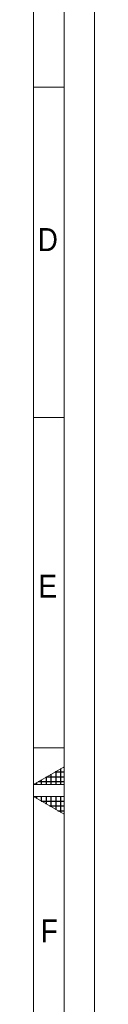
# Model space of a CAD drawing. Header units: millimetres. Extents: x 50 to 4179, y 50 to 2920.
# Tile 15 of 16: x 4105 to 4155, y 1310 to 2115. Entities that reach past the tile are written whole.
import ezdxf

# ---------------------------------------------------------------- set-up
doc = ezdxf.new("R2010")
doc.units = ezdxf.units.MM
doc.header["$LTSCALE"] = 5
doc.linetypes.add('SLD-Solido', pattern=[0])
doc.styles.add('SLDTEXTSTYLE1', font='GOTHIC.TTF', dxfattribs={"width": 0.913})

msp = doc.modelspace()

# ---------------------------------------------------------------- hatches: boundary and pattern name
at = {"linetype": 'Continuous'}
h = msp.add_hatch(dxfattribs=at)
h.set_pattern_fill('NET', color=8, scale=1.25, style=0)
h.paths.add_polyline_path([(4130, 1490), (4130, 1504.434), (4105, 1490)], flags=0)
h = msp.add_hatch(dxfattribs=at)
h.set_pattern_fill('NET', color=8, scale=1.25, style=0)
h.paths.add_polyline_path([(4105, 1480), (4130, 1480), (4130, 1465.566)], flags=0)

# ---------------------------------------------------------------- linework, layer by layer
at = {"color": 7, "linetype": 'SLD-Solido', "lineweight": 0}
for p, q in [((4155, 50), (4155, 2920)), ((4130, 75), (4130, 2895)), ((4130, 2060), (4105, 2060)), ((4130, 1790), (4105, 1790)), ((4130, 1520), (4105, 1520)), ((4130, 1504.434), (4105, 1490)), ((4130, 1490), (4130, 1504.434)), ((4105, 1490), (4130, 1490)), ((4130, 1465.566), (4105, 1480)), ((4105, 1480), (4130, 1480)), ((4130, 1480), (4130, 1465.566))]:
    msp.add_line(p, q, dxfattribs=at)
at = {"color": 7, "linetype": 'SLD-Solido', "lineweight": 15}
msp.add_line((4105, 100), (4105, 2870), dxfattribs=at)

# ---------------------------------------------------------------- texts
at = {"color": 7, "linetype": 'Continuous', "lineweight": 0, "char_height": 18.81, "attachment_point": 1, "style": 'SLDTEXTSTYLE1'}
for s, insert in [('D', (4108.428, 1944.78)), ('E', (4109.163, 1661.469)), ('F', (4110.892, 1379.722))]:
    msp.add_mtext(s, dxfattribs=dict(at, insert=insert))

doc.saveas('drawing.dxf')
